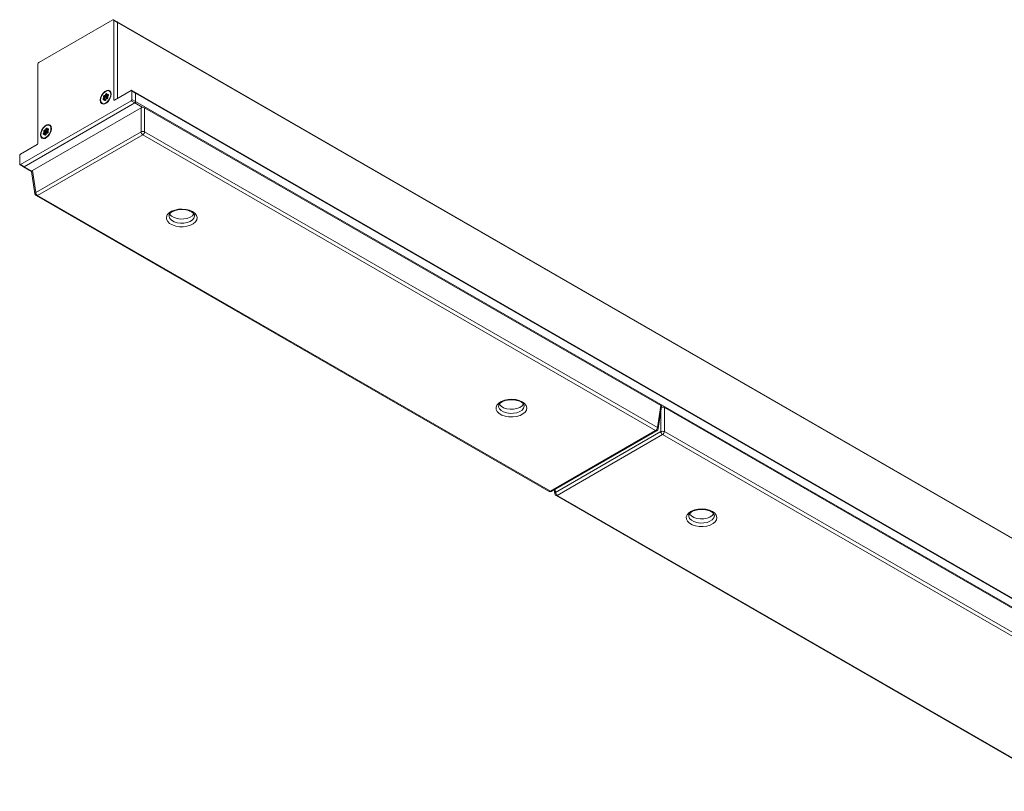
# Model space of a CAD drawing. Header units: millimetres. Extents: x 71 to 245, y 146 to 272.
# Tile 1 of 3: x 110 to 187, y 146 to 206. Entities that reach past the tile are written whole.
import ezdxf

# ---------------------------------------------------------------- set-up
doc = ezdxf.new("R2010")
doc.units = ezdxf.units.MM

msp = doc.modelspace()

# ---------------------------------------------------------------- linework, layer by layer
at = {"color": 7, "linetype": 'Continuous', "lineweight": 15}
for p, q in [((117.29, 206.065), (111.491, 202.718)), ((117.623, 205.907), (117.34, 206.07)), ((117.36, 199.819), (117.36, 206.025)), ((117.643, 205.861), (117.36, 206.025)), ((199.364, 158.719), (117.623, 205.907)), ((117.643, 199.933), (117.643, 205.861)), ((199.385, 158.673), (117.643, 205.861)), ((111.421, 202.596), (111.421, 196.39)), ((116.546, 199.922), (116.581, 199.963)), ((116.588, 199.884), (116.546, 199.922)), ((116.561, 200.012), (116.612, 200.029)), ((116.586, 199.99), (116.561, 200.012)), ((116.581, 199.963), (116.623, 199.926)), ((116.586, 199.99), (116.636, 200.007)), ((116.588, 199.884), (116.623, 199.926)), ((116.636, 200.007), (116.612, 200.029)), ((116.732, 199.96), (116.612, 200.029)), ((116.743, 199.856), (116.623, 199.926)), ((116.636, 200.151), (116.67, 200.146)), ((116.636, 200.151), (116.649, 200.098)), ((116.756, 199.938), (116.636, 200.007)), ((116.649, 200.098), (116.683, 200.093)), ((116.77, 200.029), (116.649, 200.098)), ((116.67, 200.146), (116.683, 200.093)), ((116.803, 200.024), (116.683, 200.093)), ((116.69, 200.166), (116.705, 200.217)), ((116.69, 200.166), (116.745, 200.152)), ((116.705, 200.217), (116.76, 200.203)), ((116.732, 199.96), (116.756, 199.938)), ((116.745, 200.152), (116.76, 200.203)), ((116.865, 200.083), (116.745, 200.152)), ((116.803, 200.024), (116.77, 200.029)), ((116.799, 199.915), (116.771, 199.898)), ((116.779, 199.9), (116.822, 199.92)), ((116.807, 199.954), (116.783, 199.976)), ((116.783, 199.976), (116.816, 199.971)), ((116.812, 199.895), (116.855, 199.915)), ((116.814, 200.252), (116.813, 200.206)), ((116.813, 200.205), (116.813, 200.173)), ((116.855, 199.915), (116.822, 199.92)), ((116.825, 200.145), (116.889, 200.108)), ((116.829, 200.198), (116.868, 200.227)), ((116.829, 200.198), (116.861, 200.152)), ((116.859, 199.915), (116.855, 199.915)), ((116.86, 200.064), (116.86, 200.031)), ((116.861, 200.152), (116.9, 200.181)), ((116.863, 200.056), (116.887, 200.034)), ((116.863, 200.056), (116.868, 200.006)), ((116.902, 200.124), (116.867, 200.083)), ((116.868, 200.227), (116.9, 200.181)), ((116.868, 200.006), (116.893, 199.984)), ((116.887, 200.034), (116.893, 199.984)), ((116.893, 199.984), (116.896, 199.98)), ((117.032, 200.492), (117.004, 200.508)), ((118.704, 200.545), (117.403, 199.794)), ((119.037, 200.387), (118.754, 200.55)), ((118.775, 199.851), (118.775, 200.505)), ((119.058, 200.341), (118.775, 200.505)), ((200.778, 153.199), (119.037, 200.387)), ((119.058, 199.688), (119.058, 200.341)), ((200.799, 153.153), (119.058, 200.341)), ((110.077, 194.749), (118.704, 199.729)), ((110.36, 194.586), (118.987, 199.566)), ((119.482, 199.199), (110.996, 194.299)), ((116.444, 199.538), (116.472, 199.522)), ((116.619, 199.848), (116.58, 199.819)), ((116.65, 199.865), (116.621, 199.849)), ((116.634, 199.794), (116.636, 199.84)), ((116.634, 199.794), (116.691, 199.793)), ((116.636, 199.84), (116.692, 199.839)), ((116.744, 199.832), (116.68, 199.868)), ((116.691, 199.793), (116.692, 199.839)), ((116.758, 199.881), (116.743, 199.83)), ((116.812, 199.895), (116.779, 199.9)), ((118.987, 199.566), (118.704, 199.729)), ((118.775, 199.851), (119.058, 199.688)), ((119.058, 199.688), (200.799, 152.5)), ((119.482, 197.318), (119.482, 199.199)), ((119.764, 199.199), (119.764, 197.318)), ((160.07, 175.93), (119.764, 199.199)), ((112.365, 197.798), (112.337, 197.814)), ((111.258, 192.571), (119.482, 197.318)), ((119.623, 197.088), (111.399, 192.34)), ((111.777, 196.844), (111.805, 196.828)), ((111.879, 197.228), (111.914, 197.269)), ((111.921, 197.19), (111.879, 197.228)), ((111.894, 197.318), (111.945, 197.335)), ((111.919, 197.296), (111.894, 197.318)), ((111.953, 197.154), (111.913, 197.125)), ((111.914, 197.269), (111.956, 197.232)), ((111.919, 197.296), (111.969, 197.313)), ((111.921, 197.19), (111.956, 197.232)), ((111.969, 197.313), (111.945, 197.335)), ((112.065, 197.265), (111.945, 197.335)), ((111.983, 197.171), (111.954, 197.155)), ((112.076, 197.162), (111.956, 197.232)), ((111.967, 197.1), (111.969, 197.146)), ((111.967, 197.1), (112.024, 197.098)), ((111.969, 197.457), (112.003, 197.452)), ((111.969, 197.457), (111.982, 197.404)), ((112.09, 197.243), (111.969, 197.313)), ((111.969, 197.146), (112.025, 197.145)), ((111.982, 197.404), (112.016, 197.399)), ((112.103, 197.335), (111.982, 197.404)), ((112.003, 197.452), (112.016, 197.399)), ((112.077, 197.137), (112.013, 197.174)), ((112.136, 197.33), (112.016, 197.399)), ((112.023, 197.471), (112.038, 197.522)), ((112.023, 197.471), (112.078, 197.458)), ((112.024, 197.098), (112.025, 197.145)), ((112.038, 197.522), (112.093, 197.509)), ((112.065, 197.265), (112.09, 197.243)), ((112.091, 197.186), (112.076, 197.135)), ((112.078, 197.458), (112.093, 197.509)), ((112.198, 197.389), (112.078, 197.458)), ((112.136, 197.33), (112.103, 197.335)), ((112.132, 197.22), (112.104, 197.204)), ((112.112, 197.206), (112.155, 197.226)), ((112.145, 197.201), (112.112, 197.206)), ((112.14, 197.26), (112.116, 197.282)), ((112.116, 197.282), (112.149, 197.277)), ((112.145, 197.201), (112.188, 197.221)), ((112.147, 197.558), (112.146, 197.512)), ((112.146, 197.511), (112.146, 197.478)), ((112.188, 197.221), (112.155, 197.226)), ((112.158, 197.451), (112.222, 197.414)), ((112.162, 197.504), (112.201, 197.533)), ((112.162, 197.504), (112.194, 197.458)), ((112.192, 197.221), (112.188, 197.221)), ((112.193, 197.37), (112.193, 197.337)), ((112.194, 197.458), (112.233, 197.487)), ((112.196, 197.362), (112.22, 197.34)), ((112.196, 197.362), (112.202, 197.312)), ((112.235, 197.43), (112.2, 197.389)), ((112.201, 197.533), (112.233, 197.487)), ((112.202, 197.312), (112.226, 197.29)), ((112.22, 197.34), (112.226, 197.29)), ((112.226, 197.29), (112.229, 197.286)), ((159.667, 173.971), (119.623, 197.088)), ((119.764, 197.318), (159.808, 174.201)), ((111.378, 196.316), (110.077, 195.565)), ((110.007, 195.443), (110.007, 194.79)), ((110.027, 194.744), (110.31, 194.581)), ((110.077, 194.749), (110.36, 194.586)), ((110.31, 194.581), (110.937, 194.218)), ((110.938, 194.208), (111.201, 192.473)), ((110.996, 194.299), (111.258, 192.571)), ((111.299, 192.33), (151.343, 169.213)), ((111.399, 192.34), (151.443, 169.223)), ((123.664, 190.748), (123.664, 190.76)), ((149.402, 175.89), (149.402, 175.901)), ((159.808, 174.201), (160.07, 175.93)), ((159.865, 174.104), (160.128, 175.839)), ((160.352, 175.768), (160.352, 173.887)), ((200.658, 152.499), (160.352, 175.768)), ((151.443, 169.223), (159.667, 173.971)), ((151.543, 169.213), (159.767, 173.961)), ((151.846, 169.14), (160.07, 173.887)), ((160.352, 173.887), (200.396, 150.77)), ((160.211, 173.657), (151.987, 168.909)), ((200.255, 150.54), (160.211, 173.657)), ((151.745, 169.33), (151.789, 169.043)), ((151.887, 168.899), (191.931, 145.782)), ((151.987, 168.909), (192.031, 145.792)), ((164.252, 167.317), (164.251, 167.329))]:
    msp.add_line(p, q, dxfattribs=at)
at = {"color": 8, "linetype": 'Continuous', "lineweight": 15}
for p, q in [((116.813, 200.172), (116.76, 200.203)), ((116.904, 200.127), (116.861, 200.152)), ((116.865, 200.083), (116.863, 200.077)), ((116.875, 200.116), (116.865, 200.083)), ((116.865, 200.083), (116.866, 200.082)), ((116.926, 200.166), (116.9, 200.181)), ((116.588, 199.884), (116.635, 199.857)), ((116.715, 199.779), (116.691, 199.793)), ((116.737, 199.813), (116.692, 199.839)), ((116.743, 199.856), (116.729, 199.84)), ((117.36, 199.819), (117.403, 199.794)), ((119.571, 199.228), (118.987, 199.566)), ((111.921, 197.19), (111.968, 197.163)), ((112.048, 197.085), (112.024, 197.098)), ((112.07, 197.119), (112.025, 197.145)), ((112.076, 197.162), (112.062, 197.146)), ((112.146, 197.478), (112.093, 197.509)), ((112.237, 197.433), (112.194, 197.458)), ((112.198, 197.389), (112.196, 197.383)), ((112.208, 197.422), (112.198, 197.389)), ((112.198, 197.389), (112.199, 197.388)), ((112.259, 197.472), (112.233, 197.487)), ((110.36, 194.586), (110.944, 194.248)), ((160.07, 173.887), (160.07, 175.458)), ((160.159, 175.797), (160.125, 175.817)), ((151.811, 169.368), (151.846, 169.14))]:
    msp.add_line(p, q, dxfattribs=at)
at = {"color": 7, "linetype": 'Continuous', "lineweight": 15, "flags": 128}
for points in [[(116.3, 199.778), (116.325, 199.96), (116.399, 200.15), (116.512, 200.325), (116.65, 200.463), (116.798, 200.548), (116.936, 200.57), (117.049, 200.526), (117.123, 200.421), (117.148, 200.268), (117.123, 200.086), (117.049, 199.896), (116.936, 199.721), (116.798, 199.583), (116.65, 199.498), (116.512, 199.476), (116.399, 199.521), (116.325, 199.625), (116.3, 199.778)], [(116.845, 199.658), (116.701, 199.553), (116.56, 199.512), (116.441, 199.54), (116.36, 199.633), (116.328, 199.779), (116.35, 199.958), (116.422, 200.145), (116.536, 200.316), (116.674, 200.448), (116.819, 200.522), (116.952, 200.529), (117.053, 200.467), (117.111, 200.346), (117.116, 200.181), (117.068, 199.994), (116.973, 199.812), (116.845, 199.658)], [(116.58, 199.819), (116.561, 199.808), (116.542, 199.806), (116.528, 199.813), (116.519, 199.828), (116.516, 199.849), (116.52, 199.874), (116.531, 199.899), (116.546, 199.922)], [(116.561, 200.012), (116.552, 200.027), (116.549, 200.048), (116.554, 200.073), (116.564, 200.098), (116.58, 200.121), (116.598, 200.139), (116.618, 200.149), (116.636, 200.151)], [(116.612, 200.029), (116.607, 200.036), (116.606, 200.047), (116.608, 200.059), (116.613, 200.072), (116.621, 200.083), (116.63, 200.092), (116.64, 200.097), (116.649, 200.098)], [(116.705, 200.217), (116.716, 200.242), (116.731, 200.265), (116.75, 200.282), (116.769, 200.293), (116.788, 200.295), (116.802, 200.288), (116.811, 200.273), (116.814, 200.252)], [(116.746, 200.019), (116.74, 200.012), (116.734, 200.004), (116.73, 199.995), (116.727, 199.987), (116.726, 199.978), (116.727, 199.971), (116.729, 199.964), (116.732, 199.96)], [(116.776, 200.024), (116.762, 200.001), (116.739, 199.957)], [(116.76, 200.203), (116.765, 200.216), (116.773, 200.227), (116.782, 200.236), (116.792, 200.241), (116.801, 200.242), (116.808, 200.239), (116.813, 200.231), (116.813, 200.229)], [(116.887, 200.034), (116.896, 200.019), (116.899, 199.998), (116.895, 199.973), (116.884, 199.948), (116.869, 199.925), (116.85, 199.908), (116.83, 199.897), (116.812, 199.895)], [(116.813, 200.206), (116.813, 200.202), (116.814, 200.199), (116.815, 200.197), (116.817, 200.196), (116.82, 200.195), (116.823, 200.195), (116.826, 200.196), (116.829, 200.198)], [(116.813, 200.173), (116.813, 200.164), (116.816, 200.155), (116.82, 200.149), (116.827, 200.144), (116.834, 200.142), (116.843, 200.143), (116.852, 200.146), (116.861, 200.152)], [(116.868, 200.227), (116.888, 200.238), (116.906, 200.24), (116.92, 200.233), (116.929, 200.218), (116.932, 200.197), (116.928, 200.173), (116.918, 200.147), (116.902, 200.124)], [(116.9, 200.181), (116.91, 200.186), (116.919, 200.187), (116.926, 200.184), (116.93, 200.179)], [(116.59, 199.826), (116.586, 199.827), (116.578, 199.83), (116.574, 199.837), (116.573, 199.848), (116.575, 199.86), (116.58, 199.873), (116.588, 199.884)], [(116.636, 199.84), (116.635, 199.844), (116.634, 199.847), (116.633, 199.849), (116.631, 199.85), (116.628, 199.851), (116.626, 199.851), (116.623, 199.85), (116.619, 199.848)], [(116.743, 199.83), (116.733, 199.804), (116.717, 199.781), (116.698, 199.764), (116.679, 199.753), (116.66, 199.751), (116.646, 199.758), (116.637, 199.773), (116.634, 199.794)], [(116.692, 199.839), (116.691, 199.849), (116.689, 199.858), (116.684, 199.865), (116.678, 199.869), (116.671, 199.871), (116.662, 199.87), (116.653, 199.867), (116.65, 199.865)], [(116.707, 199.771), (116.704, 199.771), (116.697, 199.775), (116.692, 199.782), (116.691, 199.793)], [(111.633, 197.084), (111.658, 197.266), (111.732, 197.456), (111.845, 197.631), (111.983, 197.769), (112.131, 197.854), (112.269, 197.876), (112.382, 197.831), (112.456, 197.727), (112.481, 197.574), (112.456, 197.391), (112.382, 197.202), (112.269, 197.027), (112.131, 196.889), (111.983, 196.804), (111.845, 196.782), (111.732, 196.826), (111.658, 196.931), (111.633, 197.084)], [(112.179, 196.964), (112.034, 196.859), (111.893, 196.818), (111.774, 196.846), (111.693, 196.939), (111.661, 197.085), (111.683, 197.263), (111.756, 197.451), (111.869, 197.622), (112.007, 197.754), (112.152, 197.828), (112.285, 197.834), (112.386, 197.773), (112.444, 197.651), (112.449, 197.486), (112.401, 197.3), (112.307, 197.118), (112.179, 196.964)], [(112.038, 197.522), (112.049, 197.548), (112.064, 197.571), (112.083, 197.588), (112.103, 197.599), (112.121, 197.601), (112.135, 197.594), (112.145, 197.579), (112.147, 197.558)], [(111.913, 197.125), (111.894, 197.114), (111.875, 197.112), (111.861, 197.119), (111.852, 197.134), (111.849, 197.155), (111.853, 197.179), (111.864, 197.205), (111.879, 197.228)], [(111.894, 197.318), (111.885, 197.333), (111.883, 197.354), (111.887, 197.379), (111.897, 197.404), (111.913, 197.427), (111.931, 197.444), (111.951, 197.455), (111.969, 197.457)], [(111.924, 197.132), (111.919, 197.132), (111.912, 197.136), (111.907, 197.143), (111.906, 197.154), (111.908, 197.166), (111.913, 197.179), (111.921, 197.19)], [(111.945, 197.335), (111.94, 197.342), (111.939, 197.353), (111.941, 197.365), (111.946, 197.378), (111.954, 197.389), (111.964, 197.398), (111.973, 197.403), (111.982, 197.404)], [(111.969, 197.146), (111.968, 197.15), (111.968, 197.152), (111.966, 197.155), (111.964, 197.156), (111.961, 197.157), (111.959, 197.157), (111.956, 197.156), (111.953, 197.154)], [(112.076, 197.135), (112.066, 197.11), (112.05, 197.087), (112.031, 197.07), (112.012, 197.059), (111.994, 197.057), (111.979, 197.064), (111.97, 197.079), (111.967, 197.1)], [(112.025, 197.145), (112.025, 197.155), (112.022, 197.164), (112.017, 197.171), (112.011, 197.175), (112.004, 197.177), (111.995, 197.176), (111.986, 197.173), (111.983, 197.171)], [(112.04, 197.077), (112.037, 197.077), (112.03, 197.081), (112.025, 197.088), (112.024, 197.098)], [(112.079, 197.325), (112.073, 197.318), (112.067, 197.31), (112.063, 197.301), (112.061, 197.292), (112.059, 197.284), (112.06, 197.276), (112.062, 197.27), (112.065, 197.265)], [(112.097, 197.31), (112.095, 197.307), (112.072, 197.263)], [(112.093, 197.509), (112.098, 197.521), (112.106, 197.533), (112.115, 197.542), (112.125, 197.547), (112.134, 197.548), (112.141, 197.545), (112.146, 197.537), (112.146, 197.535)], [(112.22, 197.34), (112.229, 197.325), (112.232, 197.304), (112.228, 197.279), (112.217, 197.254), (112.202, 197.231), (112.183, 197.213), (112.163, 197.203), (112.145, 197.201)], [(112.146, 197.512), (112.146, 197.508), (112.147, 197.505), (112.148, 197.503), (112.15, 197.502), (112.153, 197.501), (112.156, 197.501), (112.159, 197.502), (112.162, 197.504)], [(112.146, 197.478), (112.146, 197.47), (112.149, 197.461), (112.154, 197.455), (112.16, 197.45), (112.167, 197.448), (112.176, 197.449), (112.185, 197.452), (112.194, 197.458)], [(112.201, 197.533), (112.221, 197.543), (112.239, 197.545), (112.253, 197.539), (112.263, 197.524), (112.265, 197.503), (112.261, 197.478), (112.251, 197.453), (112.235, 197.43)], [(112.233, 197.487), (112.243, 197.492), (112.252, 197.493), (112.259, 197.489), (112.263, 197.485)], [(123.512, 191.075), (123.697, 190.937), (123.816, 190.778), (123.863, 190.607), (123.835, 190.434), (123.733, 190.27), (123.564, 190.127), (123.338, 190.012), (123.07, 189.933), (122.777, 189.895), (122.476, 189.901), (122.187, 189.949), (121.928, 190.037), (121.716, 190.16), (121.562, 190.31), (121.479, 190.476), (121.469, 190.65), (121.535, 190.819), (121.671, 190.974), (121.87, 191.104), (122.119, 191.202), (122.402, 191.261), (122.701, 191.277), (122.999, 191.25), (123.275, 191.181), (123.512, 191.075)], [(121.71, 190.902), (121.733, 190.863), (121.867, 190.726), (122.06, 190.615), (122.297, 190.538), (122.562, 190.5), (122.834, 190.506), (123.093, 190.553), (123.321, 190.64), (123.5, 190.758), (123.613, 190.893)], [(149.251, 176.216), (149.435, 176.079), (149.555, 175.919), (149.602, 175.748), (149.574, 175.575), (149.472, 175.412), (149.303, 175.268), (149.077, 175.153), (148.809, 175.074), (148.515, 175.037), (148.215, 175.042), (147.926, 175.09), (147.667, 175.179), (147.454, 175.302), (147.301, 175.451), (147.217, 175.618), (147.208, 175.791), (147.273, 175.961), (147.41, 176.116), (147.609, 176.246), (147.858, 176.343), (148.141, 176.402), (148.44, 176.419), (148.737, 176.391), (149.013, 176.322), (149.251, 176.216)], [(147.448, 176.043), (147.472, 176.004), (147.606, 175.867), (147.798, 175.756), (148.036, 175.679), (148.3, 175.642), (148.572, 175.647), (148.832, 175.695), (149.06, 175.781), (149.239, 175.9), (149.352, 176.035)], [(164.1, 167.644), (164.285, 167.507), (164.404, 167.347), (164.451, 167.176), (164.423, 167.003), (164.321, 166.839), (164.152, 166.696), (163.926, 166.581), (163.658, 166.502), (163.365, 166.464), (163.064, 166.47), (162.775, 166.518), (162.516, 166.607), (162.304, 166.729), (162.15, 166.879), (162.066, 167.046), (162.057, 167.219), (162.123, 167.389), (162.259, 167.543), (162.458, 167.674), (162.707, 167.771), (162.99, 167.83), (163.289, 167.846), (163.586, 167.819), (163.863, 167.75), (164.1, 167.644)], [(162.298, 167.471), (162.321, 167.432), (162.455, 167.295), (162.647, 167.184), (162.885, 167.107), (163.149, 167.07), (163.422, 167.075), (163.681, 167.123), (163.909, 167.209), (164.088, 167.327), (164.201, 167.462)]]:
    msp.add_lwpolyline(points, dxfattribs=at)
at = {"color": 8, "linetype": 'Continuous', "lineweight": 15, "flags": 128}
for points in [[(116.861, 200.071), (116.861, 200.071), (116.855, 200.059), (116.847, 200.049), (116.839, 200.039), (116.83, 200.032), (116.82, 200.027), (116.811, 200.024), (116.803, 200.024)], [(116.743, 199.856), (116.749, 199.853), (116.75, 199.852)], [(112.076, 197.162), (112.082, 197.159), (112.083, 197.158)], [(112.194, 197.377), (112.194, 197.377), (112.188, 197.365), (112.18, 197.354), (112.172, 197.345), (112.163, 197.338), (112.153, 197.333), (112.144, 197.33), (112.136, 197.33)], [(121.664, 190.746), (121.669, 190.689), (121.733, 190.536), (121.867, 190.399), (122.06, 190.288), (122.297, 190.211), (122.562, 190.174), (122.834, 190.179), (123.093, 190.227), (123.321, 190.313), (123.5, 190.432), (123.617, 190.573), (123.663, 190.728), (123.664, 190.748)], [(147.402, 175.887), (147.408, 175.83), (147.472, 175.678), (147.606, 175.541), (147.798, 175.43), (148.036, 175.352), (148.3, 175.315), (148.572, 175.321), (148.832, 175.368), (149.06, 175.454), (149.239, 175.573), (149.356, 175.715), (149.402, 175.87), (149.402, 175.89)], [(162.252, 167.315), (162.257, 167.258), (162.321, 167.105), (162.455, 166.968), (162.647, 166.857), (162.885, 166.78), (163.149, 166.743), (163.422, 166.748), (163.681, 166.796), (163.909, 166.882), (164.088, 167.001), (164.205, 167.143), (164.251, 167.298), (164.252, 167.317)]]:
    msp.add_lwpolyline(points, dxfattribs=at)
at = {"color": 7, "linetype": 'Continuous', "lineweight": 15}
for centre, radius, start, end in [((117.317, 206.032), 0.0437, 350.78611, 129.20314), ((117.593, 205.866), 0.0506, 354.5644, 54.12317), ((111.574, 202.589), 0.154, 122.60563, 177.39449), ((116.566, 199.98), 0.0221, 312.00269, 28.888), ((116.578, 199.975), 0.0663, 312.00199, 28.88903), ((116.666, 200.17), 0.0242, 277.59849, 349.41304), ((116.673, 200.165), 0.0727, 277.59866, 349.41312), ((116.748, 199.996), 0.04, 246.38674, 329.94565), ((116.769, 199.998), 0.0306, 88.37932, 138.39129), ((116.772, 199.974), 0.04, 246.38695, 329.94558), ((116.745, 199.995), 0.0425, 334.35418, 53.8459), ((116.819, 199.884), 0.0366, 85.23179, 122.26037), ((116.785, 199.994), 0.0349, 12.24381, 57.93945), ((116.771, 199.99), 0.0492, 337.48431, 13.65763), ((116.894, 200.03), 0.035, 177.47372, 221.9558), ((116.882, 200.066), 0.0221, 132.00256, 208.88813), ((118.732, 200.512), 0.0437, 350.78592, 129.20315), ((119.008, 200.346), 0.0499, 354.12837, 54.5592), ((119.009, 200.347), 0.0486, 353.19556, 55.49201), ((116.782, 199.876), 0.0242, 97.59802, 169.4138), ((117.386, 199.815), 0.0262, 170.786, 309.20309), ((118.621, 199.858), 0.154, 302.6055, 357.39456), ((118.904, 199.695), 0.154, 302.6055, 357.39456), ((111.899, 197.286), 0.0221, 312.00161, 28.89006), ((111.911, 197.281), 0.0663, 312.00199, 28.88903), ((112, 197.476), 0.0242, 277.59849, 349.41304), ((112.006, 197.471), 0.0727, 277.59866, 349.41312), ((112.081, 197.302), 0.04, 246.38635, 329.94604), ((112.102, 197.304), 0.0306, 88.37946, 138.39115), ((112.106, 197.28), 0.04, 246.38695, 329.94558), ((112.115, 197.182), 0.0242, 97.59802, 169.4138), ((112.078, 197.3), 0.0425, 334.35467, 53.84541), ((112.152, 197.189), 0.0366, 85.23183, 122.26075), ((112.118, 197.3), 0.0349, 12.24381, 57.93945), ((112.104, 197.296), 0.0492, 337.48431, 13.65763), ((112.215, 197.372), 0.0221, 132.00247, 208.88871), ((112.228, 197.336), 0.035, 177.47399, 221.95488), ((119.623, 196.979), 0.368, 67.47858, 112.52118), ((119.792, 197.349), 0.311, 185.68939, 237.199), ((119.455, 197.349), 0.311, 302.80083, 354.31103), ((111.329, 196.394), 0.0922, 302.60534, 357.39451), ((110.16, 195.436), 0.154, 122.60538, 177.39468), ((110.05, 194.783), 0.0437, 170.7856, 309.20347), ((110.331, 194.626), 0.0503, 245.69271, 305.61773), ((111.399, 192.503), 0.2, 188.61629, 240.00269), ((111.567, 192.601), 0.311, 185.68939, 237.199), ((159.499, 174.232), 0.311, 302.80083, 354.31103), ((159.667, 174.134), 0.2, 299.99731, 351.38371), ((160.211, 173.548), 0.368, 67.47913, 112.52161), ((160.379, 173.918), 0.311, 185.6887, 237.1987), ((160.043, 173.918), 0.311, 302.80083, 354.31103), ((151.443, 169.386), 0.2, 240.00269, 299.99731), ((151.987, 169.072), 0.2, 188.61629, 240.00269), ((152.155, 169.17), 0.311, 185.6887, 237.1987)]:
    msp.add_arc(centre, radius, start, end, dxfattribs=at)
at = {"color": 8, "linetype": 'Continuous', "lineweight": 15}
for centre, radius, start, end in [((116.715, 199.909), 0.0501, 333.67678, 35.0207), ((116.664, 199.922), 0.103, 320.05235, 335.97754), ((111.997, 197.228), 0.103, 320.05235, 335.97754), ((112.049, 197.215), 0.0501, 333.66707, 35.0198), ((111.304, 192.478), 0.103, 116.6219, 182.65303), ((111.341, 192.418), 0.0969, 244.41344, 306.89699), ((159.726, 174.051), 0.0995, 234.0257, 294.66531), ((159.759, 174.107), 0.106, 358.43707, 62.286), ((151.385, 169.304), 0.0995, 245.3289, 305.98153), ((151.501, 169.304), 0.0995, 234.0257, 294.66531), ((151.892, 169.047), 0.103, 116.63045, 182.64449), ((151.929, 168.987), 0.0969, 244.41344, 306.89699)]:
    msp.add_arc(centre, radius, start, end, dxfattribs=at)
at = {"color": 7, "linetype": 'Continuous', "lineweight": 15}
for centre, major_axis, ratio, start_param, end_param in [((119.623, 199.116), (0.2, 0), 0.58169, 0.789196, 2.352396), ((111.139, 194.218), (0.202, 0), 0.572919, 2.359993, 3.228188), ((159.927, 175.849), (0.202, 0), 0.572919, 6.19659, 7.064785), ((160.211, 175.685), (0.2, 0), 0.58169, 0.789196, 2.041866)]:
    msp.add_ellipse(centre, major_axis=major_axis, ratio=ratio, start_param=start_param, end_param=end_param, dxfattribs=at)
for points, knots in [([(116.783, 199.976), (116.782, 199.979), (116.78, 199.983), (116.775, 199.991), (116.769, 199.999), (116.763, 200.006), (116.757, 200.011), (116.752, 200.015), (116.749, 200.017), (116.747, 200.018), (116.746, 200.019), (116.746, 200.019), (116.746, 200.019), (116.746, 200.019)], [0, 0, 0, 0, 0.167536, 0.306759, 0.499525, 0.652259, 0.759581, 0.883122, 0.942421, 0.983126, 0.994568, 0.998064, 1, 1, 1, 1]), ([(116.816, 199.971), (116.821, 199.971), (116.83, 199.971), (116.845, 199.975), (116.861, 199.984), (116.871, 199.993), (116.876, 199.997)], [0, 0, 0, 0, 0.250006, 0.499984, 0.749371, 1, 1, 1, 1]), ([(112.116, 197.282), (112.115, 197.284), (112.113, 197.289), (112.108, 197.297), (112.102, 197.305), (112.096, 197.312), (112.09, 197.317), (112.085, 197.321), (112.082, 197.323), (112.08, 197.324), (112.079, 197.324), (112.079, 197.324), (112.079, 197.324), (112.079, 197.325)], [0, 0, 0, 0, 0.167536, 0.306759, 0.499525, 0.652259, 0.759581, 0.883122, 0.942421, 0.983126, 0.994568, 0.998064, 1, 1, 1, 1]), ([(112.149, 197.277), (112.154, 197.277), (112.163, 197.276), (112.178, 197.281), (112.194, 197.29), (112.204, 197.298), (112.209, 197.303)], [0, 0, 0, 0, 0.250006, 0.499984, 0.749371, 1, 1, 1, 1]), ([(121.667, 190.747), (121.668, 190.774), (121.671, 190.828), (121.734, 190.928), (121.853, 191.033), (122.028, 191.127), (122.241, 191.197), (122.483, 191.238), (122.736, 191.245), (122.986, 191.219), (123.21, 191.161), (123.345, 191.103), (123.404, 191.069), (123.412, 191.065)], [0, 0, 0, 0, 0.097848, 0.192911, 0.295281, 0.393976, 0.49265, 0.59223, 0.692513, 0.792966, 0.89284, 0.985977, 1, 1, 1, 1]), ([(123.412, 191.065), (123.439, 191.048), (123.516, 191), (123.605, 190.913), (123.657, 190.824), (123.659, 190.777), (123.66, 190.756)], [0, 0, 0, 0, 0.158876, 0.461885, 0.766374, 1, 1, 1, 1]), ([(147.405, 175.889), (147.407, 175.916), (147.41, 175.97), (147.473, 176.069), (147.591, 176.175), (147.766, 176.269), (147.98, 176.339), (148.221, 176.379), (148.475, 176.387), (148.725, 176.36), (148.948, 176.303), (149.083, 176.244), (149.143, 176.211), (149.151, 176.206)], [0, 0, 0, 0, 0.097847, 0.192912, 0.295281, 0.393976, 0.49265, 0.592231, 0.692515, 0.792968, 0.892844, 0.985977, 1, 1, 1, 1]), ([(149.151, 176.206), (149.178, 176.19), (149.255, 176.142), (149.343, 176.054), (149.395, 175.966), (149.398, 175.918), (149.398, 175.897)], [0, 0, 0, 0, 0.158875, 0.461882, 0.766375, 1, 1, 1, 1]), ([(162.255, 167.316), (162.256, 167.344), (162.259, 167.397), (162.322, 167.497), (162.44, 167.603), (162.616, 167.697), (162.829, 167.766), (163.071, 167.807), (163.324, 167.814), (163.574, 167.788), (163.798, 167.73), (163.933, 167.672), (163.992, 167.638), (164, 167.634)], [0, 0, 0, 0, 0.097847, 0.192911, 0.29528, 0.393975, 0.49265, 0.592229, 0.692515, 0.792969, 0.89284, 0.985977, 1, 1, 1, 1]), ([(164, 167.634), (164.027, 167.617), (164.104, 167.569), (164.193, 167.482), (164.245, 167.393), (164.247, 167.346), (164.248, 167.325)], [0, 0, 0, 0, 0.158876, 0.461883, 0.766364, 1, 1, 1, 1])]:
    msp.add_open_spline(points, degree=3, knots=knots, dxfattribs=at)
at = {"color": 8, "linetype": 'Continuous', "lineweight": 15}
for points, knots in [([(116.821, 199.92), (116.821, 199.923), (116.82, 199.932), (116.816, 199.944), (116.81, 199.951), (116.807, 199.954)], [0, 0, 0, 0, 0.226868, 0.612472, 1, 1, 1, 1]), ([(112.154, 197.21), (112.155, 197.213), (112.156, 197.222), (112.154, 197.236), (112.149, 197.25), (112.143, 197.257), (112.14, 197.26)], [0, 0, 0, 0, 0.142451, 0.428775, 0.713677, 1, 1, 1, 1])]:
    msp.add_open_spline(points, degree=3, knots=knots, dxfattribs=at)

doc.saveas('drawing.dxf')
